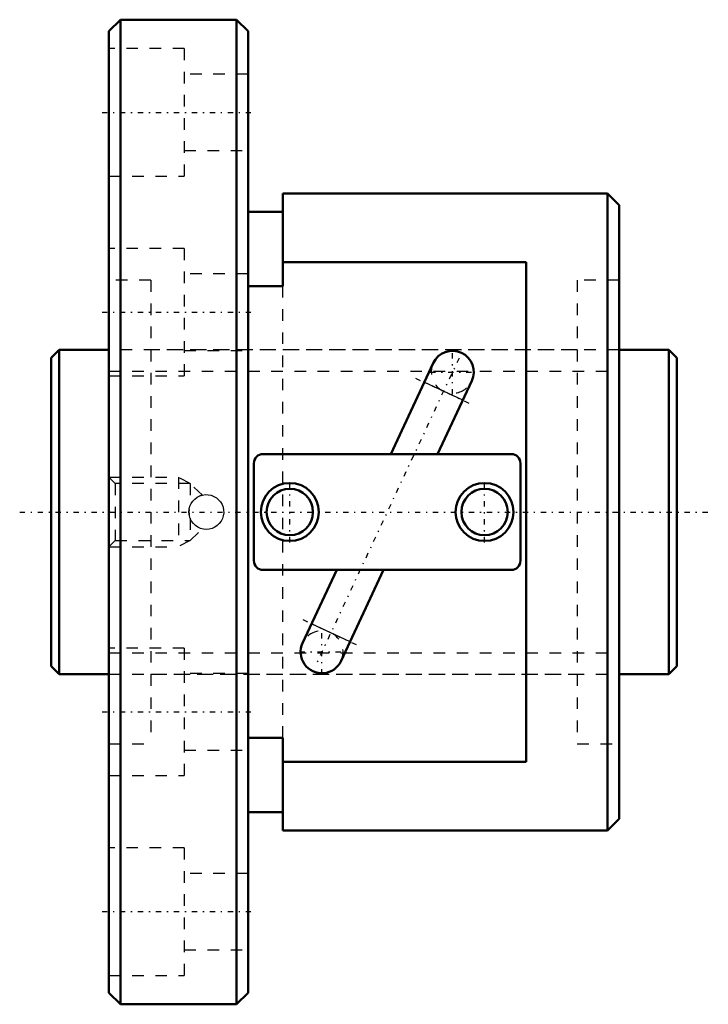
# Model space of a CAD drawing. Header units: millimetres. Extents: x -2.7 to 56.7, y -42.5 to 42.5.
import ezdxf

# ---------------------------------------------------------------- set-up
doc = ezdxf.new("R2010")
doc.units = ezdxf.units.MM
doc.linetypes.add('Center', pattern=[1.5, 0.45, -0.5, 0.05, -0.5])
doc.linetypes.add('Dashed', pattern=[2, 1, -1])
for name, color, linetype, lineweight in [('2d ConnectionPoints', 7, 'Continuous', 50), ('AM_0', 7, 'Continuous', 50), ('AM_4', 3, 'Continuous', 25), ('AM_5', 3, 'Continuous', 25), ('AM_7', 7, 'Center', 25), ('AM_9', 6, 'Dashed', 25)]:
    doc.layers.add(name, color=color, linetype=linetype, lineweight=lineweight)

# ---------------------------------------------------------------- blocks, each defined once
blk = doc.blocks.new('1_BNF_2805_2_5RR_Nut_0_in_BNF2805V_2_5RRG1_54LC0_000_rev_0')
at = {"layer": 'AM_0'}
for p, q in [((6, 42.5), (5, 41.5)), ((16, 42.5), (6, 42.5)), ((6, 42.5), (6, -42.5)), ((17, 41.5), (16, 42.5)), ((16, 42.5), (16, -42.5)), ((5, 41.5), (5, -41.5)), ((17, 41.5), (17, -41.5)), ((20, 27.5), (20, 19.496)), ((48, 27.5), (20, 27.5)), ((49, 26.5), (48, 27.5)), ((48, 27.5), (48, -27.5)), ((49, 26.5), (49, -26.5)), ((20, 25.9), (17, 25.9)), ((41, 21.577), (20, 21.577)), ((41, -21.577), (41, 21.577)), ((20, 19.496), (17, 19.496)), ((32.974, 12.858), (29.31, 5)), ((33.353, 5), (36.296, 11.31)), ((39.7, 5), (18.3, 5)), ((17.5, 4.2), (17.5, -4.2)), ((40.5, -4.2), (40.5, 4.2)), ((18.3, -5), (39.7, -5)), ((24.647, -5), (21.704, -11.31)), ((25.026, -12.858), (28.69, -5)), ((17, -19.496), (20, -19.496)), ((20, -19.496), (20, -27.5)), ((20, -21.577), (41, -21.577)), ((17, -25.9), (20, -25.9)), ((48, -27.5), (49, -26.5)), ((20, -27.5), (48, -27.5)), ((5, -41.5), (6, -42.5)), ((16, -42.5), (17, -41.5)), ((6, -42.5), (16, -42.5))]:
    blk.add_line(p, q, dxfattribs=at)
for centre, radius in [((20.6, 0), 2.5), ((20.6, 0), 2), ((37.4, 0), 2.5), ((37.4, 0), 2)]:
    blk.add_circle(centre, radius, dxfattribs=at)
for centre, radius, start, end in [((34.635, 12.084), 1.832, 335, 155), ((18.3, 4.2), 0.8, 90, 180), ((39.7, 4.2), 0.8, 360, 90), ((18.3, -4.2), 0.8, 180, 270), ((39.7, -4.2), 0.8, 270, 0), ((23.365, -12.084), 1.832, 155, 335)]:
    blk.add_arc(centre, radius, start, end, dxfattribs=at)
at = {"layer": 'AM_4'}
for p, q in [((35.521, 9.648), (32.199, 11.197)), ((25.801, -11.197), (22.479, -9.648))]:
    blk.add_line(p, q, dxfattribs=at)
at = {"layer": 'AM_5', "linetype": 'Dashed'}
for p, q in [((5, 3), (11, 3)), ((12, 2.458), (11, 3)), ((11, 3), (11, -3)), ((12, -2.459), (11, -3)), ((5, -3), (11, -3))]:
    blk.add_line(p, q, dxfattribs=at)
at = {"layer": 'AM_7'}
for p, q in [((4.4, 34.5), (17.6, 34.5)), ((4.4, 17.25), (17.6, 17.25)), ((34.635, 10.16), (34.635, 14.008)), ((35.198, 13.292), (22.802, -13.292)), ((32.711, 12.084), (36.559, 12.084)), ((31.433, 11.555), (36.288, 9.291)), ((20.6, -2.625), (20.6, 2.625)), ((37.4, -2.625), (37.4, 2.625)), ((21.712, -9.291), (26.567, -11.555)), ((23.365, -14.008), (23.365, -10.16)), ((21.441, -12.084), (25.289, -12.084)), ((4.4, -17.25), (17.6, -17.25)), ((4.4, -34.5), (17.6, -34.5))]:
    blk.add_line(p, q, dxfattribs=at)
at = {"layer": 'AM_9'}
for p, q in [((11.5, 40), (5, 40)), ((11.5, 40), (11.5, 29)), ((17, 37.8), (11.5, 37.8)), ((11.5, 31.2), (17, 31.2)), ((5, 29), (11.5, 29)), ((11.5, 22.75), (5, 22.75)), ((11.5, 22.75), (11.5, 11.75)), ((17, 20.55), (11.5, 20.55)), ((8.6, 20), (5, 20)), ((8.6, 20), (8.6, -20)), ((49, 20), (45.4, 20)), ((45.4, 20), (45.4, -20)), ((20, -19.496), (20, 19.496)), ((45.4, 14), (8.6, 14)), ((11.5, 13.95), (17, 13.95)), ((5, 11.75), (11.5, 11.75)), ((5.541, 2.458), (5, 3)), ((12, 2.458), (5.541, 2.458)), ((5.541, 2.458), (5.541, -2.459)), ((13.055, 1.461), (12, 2.458)), ((12, 2.458), (12, 0.539)), ((12, -0.539), (12, -2.459)), ((12, -2.459), (13.053, -1.463)), ((5, -3), (5.541, -2.459)), ((5.541, -2.459), (12, -2.459)), ((11.5, -11.75), (5, -11.75)), ((11.5, -11.75), (11.5, -22.75)), ((8.6, -14), (45.4, -14)), ((17, -13.95), (11.5, -13.95)), ((5, -20), (8.6, -20)), ((45.4, -20), (49, -20)), ((11.5, -20.55), (17, -20.55)), ((5, -22.75), (11.5, -22.75)), ((11.5, -29), (5, -29)), ((11.5, -29), (11.5, -40)), ((17, -31.2), (11.5, -31.2)), ((11.5, -37.8), (17, -37.8)), ((5, -40), (11.5, -40))]:
    blk.add_line(p, q, dxfattribs=at)
for points in [[(11.9, 0), (11.921, 0.251), (11.984, 0.495), (12.087, 0.725), (12.226, 0.934), (12.4, 1.117), (12.601, 1.27), (12.826, 1.386), (13.067, 1.463), (13.317, 1.498), (13.57, 1.49), (13.816, 1.441), (14.051, 1.352), (14.267, 1.224), (14.46, 1.062), (14.623, 0.868), (14.751, 0.651), (14.842, 0.414), (14.891, 0.166), (14.897, -0.086), (14.862, -0.335), (14.785, -0.575), (14.67, -0.798), (14.519, -0.999), (14.336, -1.172), (14.125, -1.313), (13.894, -1.416), (13.649, -1.479), (13.397, -1.5), (13.147, -1.478), (12.903, -1.415), (12.674, -1.312), (12.465, -1.173), (12.282, -0.999), (12.13, -0.798), (12.014, -0.573), (11.937, -0.331), (11.9, 0)], [(13.016, 1.45), (12.934, 1.426), (12.886, 1.409)], [(13.056, 1.46), (13.055, 1.46), (13.018, 1.451), (13.016, 1.45)]]:
    blk.add_lwpolyline(points, dxfattribs=at)
for centre, radius, start, end in [((34.635, 12.084), 1.832, 155, 335), ((13.4, 0), 1.5, 110.03023, 112.23168), ((13.4, 0), 1.5, 171.52815, 190.02184), ((23.365, -12.084), 1.832, 335, 155)]:
    blk.add_arc(centre, radius, start, end, dxfattribs=at)
blk = doc.blocks.new('2_BNF_2805_2_5RR000_Shaft_0_in_BNF2805V_2_5RRG1_54LC0_000_rev_0')
at = {"layer": 'AM_0'}
for p, q in [((0.7, 14), (0, 13.3)), ((5, 14), (0.7, 14)), ((0.7, 14), (0.7, -14)), ((53.3, 14), (49, 14)), ((54, 13.3), (53.3, 14)), ((53.3, 14), (53.3, -14)), ((0, 13.3), (0, -13.3)), ((54, 13.3), (54, -13.3)), ((0, -13.3), (0.7, -14)), ((53.3, -14), (54, -13.3)), ((0.7, -14), (5, -14)), ((49, -14), (53.3, -14))]:
    blk.add_line(p, q, dxfattribs=at)
at = {"layer": 'AM_5', "linetype": 'Dashed'}
for p, q in [((5, 12.1595), (49, 12.1595)), ((5, -12.1595), (49, -12.1595))]:
    blk.add_line(p, q, dxfattribs=at)
at = {"layer": 'AM_7'}
blk.add_line((-2.7, 0), (56.7, 0), dxfattribs=at)
at = {"layer": 'AM_9'}
for p, q in [((49, 14), (5, 14)), ((5, -14), (49, -14))]:
    blk.add_line(p, q, dxfattribs=at)

msp = doc.modelspace()

# ---------------------------------------------------------------- linework, layer by layer
at = {"layer": '2d ConnectionPoints'}
for p in [(0, 0), (5, 0)]:
    msp.add_point(p, dxfattribs=at)

# ---------------------------------------------------------------- block references
for name in ['1_BNF_2805_2_5RR_Nut_0_in_BNF2805V_2_5RRG1_54LC0_000_rev_0', '2_BNF_2805_2_5RR000_Shaft_0_in_BNF2805V_2_5RRG1_54LC0_000_rev_0']:
    msp.add_blockref(name, (0, 0))

doc.saveas('drawing.dxf')
